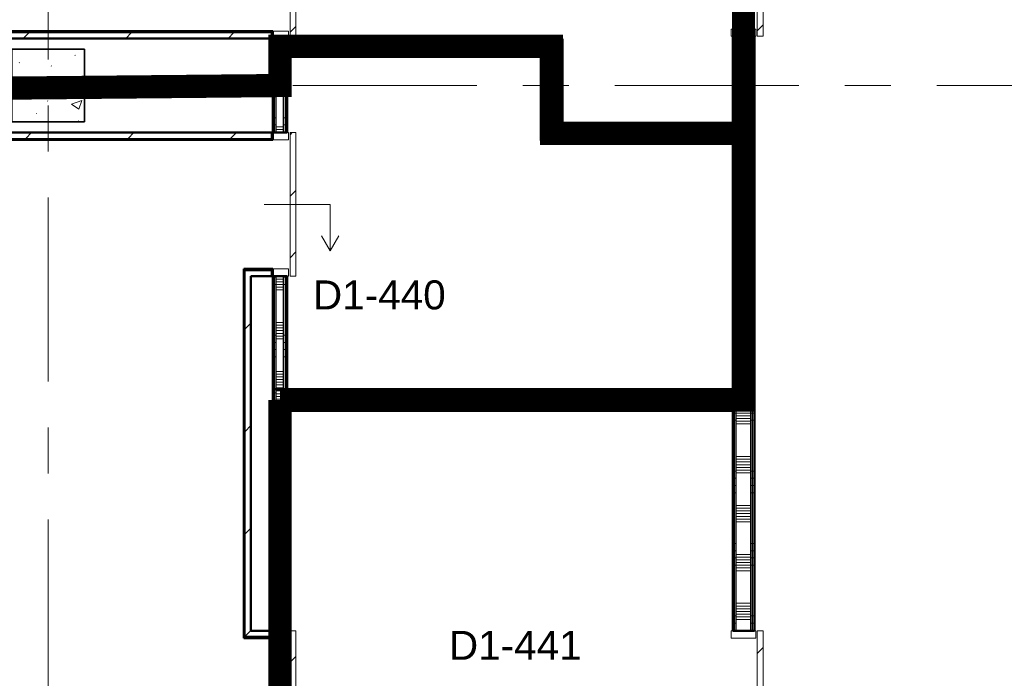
# Model space of a CAD drawing. Extents: x -2538 to 83400, y -8040 to 61900.
# Tile 17 of 105: x 38804 to 45600, y 11510 to 16054. Entities that reach past the tile are written whole.
import ezdxf

# ---------------------------------------------------------------- set-up
doc = ezdxf.new("R2010")
doc.units = 0
doc.header["$LTSCALE"] = 100
doc.linetypes.add('SCHEIDING_BRANDWEREND60', pattern=[3.2, 0.8, -1.6, 0.8])
doc.linetypes.add('stramien', pattern=[22.225, 12.7, -3.175, 3.175, -3.175])
for name, color, linetype, lineweight in [('00---0--FM-RUIMTENR', 7, 'Continuous', 18), ('BA20----_WANDEN', 14, 'Continuous', 50), ('BL$1A---_ALGEMEEN', 7, 'Continuous', 18), ('BL$7A---_STRAMIEN', 7, 'Continuous', 18), ('BL20----_WANDEN', 7, 'Continuous', 25), ('BL28----_CONSTRUCTIES', 4, 'Continuous', 18), ('BL30----_BRANDSYMBOLEN', 14, 'Continuous', 35), ('BL30----_KOZIJNEN', 14, 'Continuous', 25), ('BL40----_BRANDWERENDESCHEIDING_60MIN', 84, 'SCHEIDING_BRANDWEREND60', 158)]:
    doc.layers.add(name, color=color, linetype=linetype, lineweight=lineweight)
doc.styles.add('Arial', font='arial.ttf', dxfattribs={"height": 200})
pattern_1 = [(180, (40650, 15911.25), (6e-13, -500), []), (180, (40650, 15961.25), (6e-13, -500), []), (180, (40650, 16011.25), (6e-13, -500), []), (180, (40650, 16061.25), (6e-13, -500), [])]
pattern_2 = [(270, (39700, 15650), (500, -5e-12), []), (270, (39650, 15650), (500, -5e-12), []), (270, (39600, 15650), (500, -5e-12), []), (270, (39550, 15650), (500, -5e-12), [])]
pattern_3 = [(45, (1253.4, 5927.3), (-353.5534, 353.5534), [])]
pattern_4 = [(90, (42387.5, 13355), (-500, -2e-12), []), (90, (42437.5, 13355), (-500, -2e-12), []), (90, (42487.5, 13355), (-500, -2e-12), []), (90, (42537.5, 13355), (-500, -2e-12), [])]
pattern_5 = [(270, (41400, 15922.5), (500, 2e-12), []), (270, (41350, 15922.5), (500, 2e-12), []), (270, (41300, 15922.5), (500, 2e-12), []), (270, (41250, 15922.5), (500, 2e-12), [])]
pattern_6 = [(90, (43262.5, 15220), (-500, -2e-12), []), (90, (43312.5, 15220), (-500, -2e-12), []), (90, (43362.5, 15220), (-500, -2e-12), []), (90, (43412.5, 15220), (-500, -2e-12), [])]
pattern_7 = [(0, (42400, 15371.25), (0, 500), []), (0, (42400, 15321.25), (0, 500), []), (0, (42400, 15271.25), (0, 500), []), (0, (42400, 15221.25), (0, 500), [])]
pattern_8 = [(180, (43875, 12790), (-2e-12, -500), []), (180, (43875, 12840), (-2e-12, -500), []), (180, (43875, 12890), (-2e-12, -500), []), (180, (43875, 12940), (-2e-12, -500), [])]
pattern_9 = [(135, (9177.7, -39346.6), (-500, -500), []), (135, (9177.7, -39176.6), (-500, -500), []), (135, (9177.7, -39166.6), (-500, -500), []), (135, (9177.7, -39156.6), (-500, -500), []), (135, (9177.7, -39146.6), (-500, -500), []), (135, (9177.7, -39136.6), (-500, -500), []), (135, (9177.7, -39126.6), (-500, -500), []), (135, (9177.7, -39116.6), (-500, -500), [])]
pattern_10 = [(180, (40650, 14727.5), (-6e-14, -500), []), (180, (40650, 14777.5), (-6e-14, -500), []), (180, (40650, 14827.5), (-6e-14, -500), []), (180, (40650, 14877.5), (-6e-14, -500), [])]
pattern_11 = [(180, (40650, 11930), (-3e-12, -500), []), (180, (40650, 11980), (-3e-12, -500), []), (180, (40650, 12030), (-3e-12, -500), []), (180, (40650, 12080), (-3e-12, -500), [])]
pattern_12 = [(180, (40650, 17013.75), (6e-13, -500), []), (180, (40650, 17063.75), (6e-13, -500), []), (180, (40650, 17113.75), (6e-13, -500), []), (180, (40650, 17163.75), (6e-13, -500), [])]

# ---------------------------------------------------------------- blocks, each defined once
blk = doc.blocks.new('28_CL_beton - kolom - Betonkolom 500x500-V17-1')
at = {"layer": 'BL28----_CONSTRUCTIES'}
h = blk.add_hatch(dxfattribs=at)
h.set_pattern_fill('FP_19', color=256, style=0, pattern_type=2)
h.set_pattern_definition([(50, (-37746.6, -9672.7), (728.7365, -63.756), [76.2, -838.2]), (355, (-37746.6, -9672.7), (-140.972, 764.228), [60.96, -670.56]), (100.451, (-37685.9, -9678), (587.77, 700.467), [64.76, -712.36]), (46.184, (-37746.6, -9469.5), (1084.316, -168.17), [114.3, -1257.3]), (96.636, (-37656.2, -9483.5), (949.61, 989.71), [97.14, -1068.54]), (351.184, (-37746.6, -9469.5), (949.62, 989.7), [91.44, -1005.84]), (21, (-37645, -9520.3), (606.458, -409.061), [76.2, -838.2]), (326, (-37645, -9520.3), (247.208, 736.753), [60.96, -670.56]), (71.451, (-37594.5, -9554.4), (853.668, 327.685), [64.76, -712.36]), (37.5, (-37746.6, -9672.68), (12.3547, 338.2201), [3.353, -659.079, 3.353, -677.367, -673.1]), (37.5, (-37746.6, -9672.68), (12.3547, 338.2201), [-1343.152, 3.353, -669.747]), (7.5, (-37746.6, -9672.68), (267.279, 400.722), [3.353, -384.759, 3.353, -643.839, -256.54]), (7.5, (-37746.6, -9672.68), (267.279, 400.722), [-1035.304, 3.353, -253.187]), (327.5, (-37973.18, -9672.68), (542.3633, -22.9153), [3.353, -250.647, 3.353, -789.127, -1051.56]), (327.5, (-37973.18, -9672.68), (542.3633, -22.9153), [-1046.48, 3.353, -1048.207]), (317.5, (-38074.78, -9672.7), (592.517, 101.707), [3.353, -326.847, 3.353, -522.935, -746.76]), (317.5, (-38074.78, -9672.7), (592.517, 101.707), [-856.488, 3.353, -743.407])])
h.paths.add_polyline_path([(250, -250), (250, 250), (-250, 250), (-250, -250)], flags=0)
at = {"layer": 'BL28----_CONSTRUCTIES', "lineweight": 35}
for p, q in [((250, 250), (-250, 250)), ((-250, 250), (-250, -250)), ((250, -250), (250, 250)), ((-250, -250), (250, -250))]:
    blk.add_line(p, q, dxfattribs=at)
blk = doc.blocks.new('32_DR_AMC_s_enkele schuifdeur_dt1 - 990x2160-2919458-1')
at = {"layer": 'BL$1A---_ALGEMEEN'}
h = blk.add_hatch(dxfattribs=at)
h.set_pattern_fill('FP_1199', color=256, style=0, pattern_type=2)
h.set_pattern_definition(pattern_9)
h.paths.add_polyline_path([(-120, 60), (-170, 60), (-170, -60), (-120, -60)], flags=0)
at = {"layer": 'BL30----_KOZIJNEN', "lineweight": 18}
h = blk.add_hatch(dxfattribs=at)
h.set_pattern_fill('FP_1200', color=256, style=0, pattern_type=2)
h.set_pattern_definition([(135, (9177.68, -39346.6), (-212.132, -212.132), [])])
h.paths.add_polyline_path([(820, 110), (-170, 110), (-170, 70), (820, 70)], flags=0)
h = blk.add_hatch(dxfattribs=at)
h.set_pattern_fill('FP_1199', color=256, style=0, pattern_type=2)
h.set_pattern_definition(pattern_9)
h.paths.add_polyline_path([(820, 60), (770, 60), (770, -60), (820, -60)], flags=0)
at = {"layer": 'BL$1A---_ALGEMEEN'}
for p, q in [((325, -109.9), (325, 346)), ((325, 346), (645, 346)), ((645, 346), (541.1, 406)), ((645, 346), (541.1, 286))]:
    blk.add_line(p, q, dxfattribs=at)
at = {"layer": 'BL30----_KOZIJNEN', "lineweight": 18}
for p, q in [((820, 110), (-170, 110)), ((-170, 110), (-170, 70)), ((-170, 70), (820, 70)), ((820, 70), (820, 110)), ((-120, 60), (-170, 60)), ((-170, 60), (-170, -60)), ((-120, -60), (-120, 60)), ((820, 60), (770, 60)), ((770, 60), (770, -60)), ((820, -60), (820, 60)), ((-170, -60), (-120, -60)), ((770, -60), (820, -60))]:
    blk.add_line(p, q, dxfattribs=at)
blk = doc.blocks.new('32_DR_AMC_s_enkele schuifdeur_dt1 - 990x2160-V237-1')
at = {"layer": 'BL30----_KOZIJNEN', "lineweight": 18}
h = blk.add_hatch(dxfattribs=at)
h.set_pattern_fill('FP_1201', color=256, style=0, pattern_type=2)
h.set_pattern_definition([(315, (-10167.68, 39346.6), (212.132, 212.132), [])])
h.paths.add_polyline_path([(-170, -110), (820, -110), (820, -70), (-170, -70)], flags=0)
at = {"layer": 'BL$1A---_ALGEMEEN'}
for p, q in [((325, 109.9), (325, -346)), ((645, -346), (541.1, -286)), ((325, -346), (645, -346)), ((645, -346), (541.1, -406))]:
    blk.add_line(p, q, dxfattribs=at)
at = {"layer": 'BL30----_KOZIJNEN', "lineweight": 18}
for p, q in [((-170, -60), (-170, 60)), ((-170, 60), (-120, 60)), ((-120, 60), (-120, -60)), ((770, -60), (770, 60)), ((770, 60), (820, 60)), ((820, 60), (820, -60)), ((-120, -60), (-170, -60)), ((820, -60), (770, -60)), ((-170, -70), (820, -70)), ((-170, -110), (-170, -70)), ((820, -110), (-170, -110)), ((820, -70), (820, -110))]:
    blk.add_line(p, q, dxfattribs=at)
blk = doc.blocks.new('32_DR_AMC_s_enkele schuifdeur_dt1 - 1660x2160_wbdbo60-2935461-1')
at = {"layer": 'BL30----_BRANDSYMBOLEN', "lineweight": 18}
h = blk.add_hatch(dxfattribs=at)
h.set_pattern_fill('FP_1215', color=256, style=0, pattern_type=2)
h.set_pattern_definition([(315, (-4755.7, 39346.6), (500, 500), []), (315, (-4755.7, 39176.6), (500, 500), []), (315, (-4755.7, 39166.6), (500, 500), []), (315, (-4755.7, 39156.6), (500, 500), []), (315, (-4755.7, 39146.6), (500, 500), []), (315, (-4755.7, 39136.6), (500, 500), []), (315, (-4755.7, 39126.6), (500, 500), []), (315, (-4755.7, 39116.6), (500, 500), [])])
h.paths.add_polyline_path([(-505, -60), (-455, -60), (-455, 60), (-505, 60)], flags=0)
at = {"layer": 'BL30----_KOZIJNEN', "lineweight": 18}
h = blk.add_hatch(dxfattribs=at)
h.set_pattern_fill('FP_1216', color=256, style=0, pattern_type=2)
h.set_pattern_definition([(315, (-4755.68, 39346.6), (212.132, 212.132), [])])
h.paths.add_polyline_path([(-505, -110), (1155, -110), (1155, -70), (-505, -70)], flags=0)
at = {"layer": 'BL$1A---_ALGEMEEN'}
for p, q in [((325, 109.9), (325, -346)), ((645, -346), (541.1, -286)), ((325, -346), (645, -346)), ((645, -346), (541.1, -406))]:
    blk.add_line(p, q, dxfattribs=at)
at = {"layer": 'BL30----_BRANDSYMBOLEN'}
for p, q in [((285, 466.4), (365, 546.4)), ((365, 466.4), (285, 546.4)), ((285, 361.4), (365, 441.4)), ((365, 361.4), (285, 441.4)), ((365, 351.4), (265, 301.4)), ((325, -416.3), (325, 358.7)), ((325, -416.3), (325, 358.7)), ((265, 301.4), (385, 241.4)), ((385, 241.4), (265, 181.4)), ((265, 181.4), (385, 121.4)), ((385, 121.4), (265, 61.4)), ((265, 61.4), (385, 1.4)), ((385, 1.4), (265, -58.6)), ((265, -58.6), (385, -118.6)), ((385, -118.6), (265, -178.6)), ((265, -178.6), (385, -238.6)), ((385, -238.6), (265, -298.6)), ((265, -298.6), (385, -358.6)), ((385, -358.6), (285, -408.6)), ((365, -498.7), (285, -418.6)), ((285, -498.7), (365, -418.6)), ((285, -603.6), (365, -523.6)), ((365, -603.6), (285, -523.6))]:
    blk.add_line(p, q, dxfattribs=at)
at = {"layer": 'BL30----_KOZIJNEN', "lineweight": 18}
for p, q in [((-505, -60), (-505, 60)), ((-505, 60), (-455, 60)), ((-455, 60), (-455, -60)), ((1105, -60), (1105, 60)), ((1105, 60), (1155, 60)), ((1155, 60), (1155, -60)), ((-455, -60), (-505, -60)), ((1155, -60), (1105, -60)), ((-505, -70), (1155, -70)), ((-505, -110), (-505, -70)), ((1155, -110), (-505, -110)), ((1155, -70), (1155, -110))]:
    blk.add_line(p, q, dxfattribs=at)
blk = doc.blocks.new('32_DR_AMC_s_enkele schuifdeur_dt1 - 1060x2160_wbdbo60-2935450-1')
at = {"layer": 'BL30----_KOZIJNEN', "lineweight": 18}
h = blk.add_hatch(dxfattribs=at)
h.set_pattern_fill('FP_1224', color=256, style=0, pattern_type=2)
h.set_pattern_definition([(315, (-10217.68, 42546.6), (212.132, 212.132), [])])
h.paths.add_polyline_path([(-205, -135), (855, -135), (855, -95), (-205, -95)], flags=0)
at = {"layer": 'BL$1A---_ALGEMEEN'}
for p, q in [((325, 84.9), (325, -371)), ((645, -371), (541.1, -311)), ((325, -371), (645, -371)), ((645, -371), (541.1, -431))]:
    blk.add_line(p, q, dxfattribs=at)
at = {"layer": 'BL30----_BRANDSYMBOLEN'}
for p, q in [((285, 466.4), (365, 546.4)), ((365, 466.4), (285, 546.4)), ((285, 361.4), (365, 441.4)), ((365, 361.4), (285, 441.4)), ((365, 351.4), (265, 301.4)), ((325, -416.3), (325, 358.7)), ((325, -416.3), (325, 358.7)), ((265, 301.4), (385, 241.4)), ((385, 241.4), (265, 181.4)), ((265, 181.4), (385, 121.4)), ((385, 121.4), (265, 61.4)), ((265, 61.4), (385, 1.4)), ((385, 1.4), (265, -58.6)), ((265, -58.6), (385, -118.6)), ((385, -118.6), (265, -178.6)), ((265, -178.6), (385, -238.6)), ((385, -238.6), (265, -298.6)), ((265, -298.6), (385, -358.6)), ((385, -358.6), (285, -408.6)), ((365, -498.7), (285, -418.6)), ((285, -498.7), (365, -418.6)), ((285, -603.6), (365, -523.6)), ((365, -603.6), (285, -523.6))]:
    blk.add_line(p, q, dxfattribs=at)
at = {"layer": 'BL30----_KOZIJNEN', "lineweight": 18}
for p, q in [((-205, -85), (-205, 85)), ((-205, 85), (-155, 85)), ((-155, 85), (-155, -85)), ((805, -85), (805, 85)), ((805, 85), (855, 85)), ((855, 85), (855, -85)), ((-155, -85), (-205, -85)), ((-205, -95), (855, -95)), ((-205, -135), (-205, -95)), ((855, -135), (-205, -135)), ((855, -85), (805, -85)), ((855, -95), (855, -135))]:
    blk.add_line(p, q, dxfattribs=at)
blk = doc.blocks.new('32_DR_AMC_s_enkele schuifdeur_dt1 - 1660x2160_wbdbo60-2995607-1')
at = {"layer": 'BL30----_BRANDSYMBOLEN', "lineweight": 18}
h = blk.add_hatch(dxfattribs=at)
h.set_pattern_fill('FP_1399', color=256, style=0, pattern_type=2)
h.set_pattern_definition([(315, (-4755.7, 42546.6), (500, 500), []), (315, (-4755.7, 42376.6), (500, 500), []), (315, (-4755.7, 42366.6), (500, 500), []), (315, (-4755.7, 42356.6), (500, 500), []), (315, (-4755.7, 42346.6), (500, 500), []), (315, (-4755.7, 42336.6), (500, 500), []), (315, (-4755.7, 42326.6), (500, 500), []), (315, (-4755.7, 42316.6), (500, 500), [])])
h.paths.add_polyline_path([(-505, -85), (-455, -85), (-455, 85), (-505, 85)], flags=0)
at = {"layer": 'BL30----_KOZIJNEN', "lineweight": 18}
h = blk.add_hatch(dxfattribs=at)
h.set_pattern_fill('FP_1400', color=256, style=0, pattern_type=2)
h.set_pattern_definition([(315, (-4755.68, 42546.6), (212.132, 212.132), [])])
h.paths.add_polyline_path([(-505, -135), (1155, -135), (1155, -95), (-505, -95)], flags=0)
at = {"layer": 'BL$1A---_ALGEMEEN'}
for p, q in [((325, 84.9), (325, -371)), ((645, -371), (541.1, -311)), ((325, -371), (645, -371)), ((645, -371), (541.1, -431))]:
    blk.add_line(p, q, dxfattribs=at)
at = {"layer": 'BL30----_BRANDSYMBOLEN'}
for p, q in [((365, 351.4), (265, 301.4)), ((325, -416.3), (325, 358.7)), ((325, -416.3), (325, 358.7)), ((265, 301.4), (385, 241.4)), ((385, 241.4), (265, 181.4)), ((265, 181.4), (385, 121.4)), ((385, 121.4), (265, 61.4)), ((265, 61.4), (385, 1.4)), ((385, 1.4), (265, -58.6)), ((265, -58.6), (385, -118.6)), ((385, -118.6), (265, -178.6)), ((265, -178.6), (385, -238.6)), ((385, -238.6), (265, -298.6)), ((265, -298.6), (385, -358.6)), ((385, -358.6), (285, -408.6))]:
    blk.add_line(p, q, dxfattribs=at)
at = {"layer": 'BL30----_KOZIJNEN', "lineweight": 18}
for p, q in [((-505, -85), (-505, 85)), ((-505, 85), (-455, 85)), ((-455, 85), (-455, -85)), ((1105, -85), (1105, 85)), ((1105, 85), (1155, 85)), ((1155, 85), (1155, -85)), ((-455, -85), (-505, -85)), ((-505, -95), (1155, -95)), ((-505, -135), (-505, -95)), ((1155, -135), (-505, -135)), ((1155, -85), (1105, -85)), ((1155, -95), (1155, -135))]:
    blk.add_line(p, q, dxfattribs=at)

msp = doc.modelspace()

# ---------------------------------------------------------------- hatches: boundary and pattern name
at = {"layer": 'BA20----_WANDEN', "lineweight": 18}
h = msp.add_hatch(dxfattribs=at)
h.set_pattern_fill('FP_1164', color=256, angle=90, style=0, pattern_type=2)
h.set_pattern_definition(pattern_8)
h.paths.add_polyline_path([(43862.5, 7425), (43862.5, 8138), (43850, 8138), (43850, 7425)], flags=0)
h.paths.add_polyline_path([(43862.5, 9198), (43862.5, 10178), (43850, 10178), (43850, 9198)], flags=0)
h.paths.add_polyline_path([(43862.5, 11838), (43862.5, 15940), (43850, 15940), (43850, 11838)], flags=0)
h.paths.add_polyline_path([(43862.5, 17000), (43862.5, 17880), (43850, 17880), (43850, 17000)], flags=0)
h = msp.add_hatch(dxfattribs=at)
h.set_pattern_fill('FP_1164', color=256, angle=90, style=0, pattern_type=2)
h.set_pattern_definition(pattern_8)
h.paths.add_polyline_path([(43875, 7425), (43875, 8138), (43862.5, 8138), (43862.5, 7425)], flags=0)
h.paths.add_polyline_path([(43862.5, 9198), (43875, 9198), (43875, 10178), (43862.5, 10178)], flags=0)
h.paths.add_polyline_path([(43875, 11838), (43875, 15940), (43862.5, 15940), (43862.5, 11838)], flags=0)
h.paths.add_polyline_path([(43862.5, 17000), (43875, 17000), (43875, 17892.5), (43862.5, 17892.5), (43862.5, 17591.5)], flags=0)
h = msp.add_hatch(dxfattribs=at)
h.set_pattern_fill('FP_1321', color=256, angle=90, style=0, pattern_type=2)
h.set_pattern_definition(pattern_12)
h.paths.add_polyline_path([(40562.5, 15872.5), (40562.5, 15925), (40550, 15925), (40550, 15872.5)], flags=0)
h.paths.add_polyline_path([(40550, 16915), (40562.5, 16915), (40562.5, 17755), (40550, 17755), (40550, 17591.5)], flags=0)
h = msp.add_hatch(dxfattribs=at)
h.set_pattern_fill('FP_1321', color=256, angle=90, style=0, pattern_type=2)
h.set_pattern_definition(pattern_12)
h.paths.add_polyline_path([(40575, 15872.5), (40575, 15925), (40562.5, 15925), (40562.5, 15872.5)], flags=0)
h.paths.add_polyline_path([(40575, 16915), (40575, 17755), (40562.5, 17755), (40562.5, 16915)], flags=0)
h = msp.add_hatch(dxfattribs=at)
h.set_pattern_fill('FP_1322', color=256, angle=90, style=0, pattern_type=2)
h.set_pattern_definition([(180, (40650, 16813.75), (4e-13, -337.5), []), (180, (40650, 16832.5), (4e-13, -337.5), []), (180, (40650, 16851.25), (4e-13, -337.5), []), (180, (40650, 16870), (4e-13, -337.5), []), (180, (40650, 16888.75), (4e-13, -337.5), []), (180, (40650, 16907.5), (4e-13, -337.5), []), (180, (40650, 16926.25), (4e-13, -337.5), [])])
h.paths.add_polyline_path([(40575, 15872.5), (40625, 15872.5), (40625, 15925), (40575, 15925), (40575, 15917.7)], flags=0)
h.paths.add_polyline_path([(40625, 16915), (40625, 17755), (40575, 17755), (40575, 16915)], flags=0)
h = msp.add_hatch(dxfattribs=at)
h.set_pattern_fill('FP_1321', color=256, angle=90, style=0, pattern_type=2)
h.set_pattern_definition(pattern_12)
h.paths.add_polyline_path([(40625, 15897.5), (40637.5, 15897.5), (40637.5, 15925), (40625, 15925), (40625, 15917.7)], flags=0)
h.paths.add_polyline_path([(40637.5, 16915), (40637.5, 17755), (40625, 17755), (40625, 16915)], flags=0)
h = msp.add_hatch(dxfattribs=at)
h.set_pattern_fill('FP_1321', color=256, angle=90, style=0, pattern_type=2)
h.set_pattern_definition(pattern_12)
h.paths.add_polyline_path([(40650, 15910), (40650, 15925), (40637.5, 15925), (40637.5, 15910)], flags=0)
h.paths.add_polyline_path([(40650, 16915), (40650, 17755), (40637.5, 17755), (40637.5, 16915)], flags=0)
h = msp.add_hatch(dxfattribs=at)
h.set_pattern_fill('FP_1164', color=256, angle=90, style=0, pattern_type=2)
h.set_pattern_definition(pattern_8)
h.paths.add_polyline_path([(43737.5, 7425), (43737.5, 8138), (43725, 8138), (43725, 7425)], flags=0)
h.paths.add_polyline_path([(43737.5, 9198), (43737.5, 9967.5), (43725, 9967.5), (43725, 9198)], flags=0)
h.paths.add_polyline_path([(43737.5, 10092.5), (43737.5, 10178), (43725, 10178), (43725, 10092.5)], flags=0)
h.paths.add_polyline_path([(43737.5, 11838), (43737.5, 13367.5), (43725, 13367.5), (43725, 11838)], flags=0)
h.paths.add_polyline_path([(43737.5, 13492.5), (43737.5, 15232.5), (43725, 15232.5), (43725, 13492.5)], flags=0)
h.paths.add_polyline_path([(43737.5, 15307.5), (43737.5, 15940), (43725, 15940), (43725, 15307.5)], flags=0)
h.paths.add_polyline_path([(43725, 17000), (43737.5, 17000), (43737.5, 17755), (43725, 17755), (43725, 17591.5)], flags=0)
h = msp.add_hatch(dxfattribs=at)
h.set_pattern_fill('FP_1164', color=256, angle=90, style=0, pattern_type=2)
h.set_pattern_definition(pattern_8)
h.paths.add_polyline_path([(43750, 7425), (43750, 8138), (43737.5, 8138), (43737.5, 7425)], flags=0)
h.paths.add_polyline_path([(43737.5, 9198), (43750, 9198), (43750, 9980), (43737.5, 9980), (43737.5, 9967.5)], flags=0)
h.paths.add_polyline_path([(43737.5, 10080), (43750, 10080), (43750, 10178), (43737.5, 10178), (43737.5, 10092.5)], flags=0)
h.paths.add_polyline_path([(43750, 11838), (43750, 13380), (43737.5, 13380), (43737.5, 11838)], flags=0)
h.paths.add_polyline_path([(43750, 13480), (43750, 15245), (43737.5, 15245), (43737.5, 13480)], flags=0)
h.paths.add_polyline_path([(43737.5, 15295), (43750, 15295), (43750, 15940), (43737.5, 15940), (43737.5, 15307.5)], flags=0)
h.paths.add_polyline_path([(43750, 17000), (43750, 17767.5), (43737.5, 17767.5), (43737.5, 17000)], flags=0)
h = msp.add_hatch(dxfattribs=at)
h.set_pattern_fill('FP_1165', color=256, angle=90, style=0, pattern_type=2)
h.set_pattern_definition([(180, (43875, 12590), (1e-12, -337.5), []), (180, (43875, 12608.75), (1e-12, -337.5), []), (180, (43875, 12627.5), (1e-12, -337.5), []), (180, (43875, 12646.25), (1e-12, -337.5), []), (180, (43875, 12665), (1e-12, -337.5), []), (180, (43875, 12683.75), (1e-12, -337.5), []), (180, (43875, 12702.5), (1e-12, -337.5), [])])
h.paths.add_polyline_path([(43850, 7425), (43850, 8138), (43750, 8138), (43750, 7425)], flags=0)
h.paths.add_polyline_path([(43750, 9198), (43850, 9198), (43850, 10178), (43750, 10178), (43750, 9980)], flags=0)
h.paths.add_polyline_path([(43850, 11838), (43850, 15940), (43750, 15940), (43750, 11838)], flags=0)
h.paths.add_polyline_path([(43750, 17000), (43850, 17000), (43850, 17780), (43750, 17780), (43750, 17591.5)], flags=0)
h = msp.add_hatch(dxfattribs=at)
h.set_pattern_fill('FP_44', color=256, style=0, pattern_type=2)
h.set_pattern_definition(pattern_3)
h.paths.add_polyline_path([(40550, 15965), (40550, 15975), (36283.3, 15975), (36283.3, 15965), (40405, 15965)], flags=0)
h = msp.add_hatch(dxfattribs=at)
h.set_pattern_fill('FP_44', color=256, style=0, pattern_type=2)
h.set_pattern_definition(pattern_3)
h.paths.add_polyline_path([(40550, 15925), (40550, 15965), (36293.3, 15965), (36293.3, 15925), (40405, 15925)], flags=0)
h = msp.add_hatch(dxfattribs=at)
h.set_pattern_fill('FP_1154', color=256, angle=-270, style=0, pattern_type=2)
h.set_pattern_definition(pattern_5)
h.paths.add_polyline_path([(42537.5, 15897.5), (42537.5, 15910), (40637.5, 15910), (40637.5, 15897.5), (42525, 15897.5)], flags=0)
h = msp.add_hatch(dxfattribs=at)
h.set_pattern_fill('FP_1154', color=256, angle=-270, style=0, pattern_type=2)
h.set_pattern_definition(pattern_5)
h.paths.add_polyline_path([(42537.5, 15910), (42550, 15910), (42550, 15922.5), (40650, 15922.5), (40650, 15910), (41810, 15910)], flags=0)
h = msp.add_hatch(dxfattribs=at)
h.set_pattern_fill('FP_1158', color=256, angle=90, style=0, pattern_type=2)
h.set_pattern_definition(pattern_7)
h.paths.add_polyline_path([(42550, 15320), (42550, 15910), (42537.5, 15910), (42537.5, 15320)], flags=0)
h = msp.add_hatch(dxfattribs=at)
h.set_pattern_fill('FP_1329', color=256, angle=90, style=0, pattern_type=2)
h.set_pattern_definition([(180, (40650, 15711.25), (4e-13, -337.5), []), (180, (40650, 15730), (4e-13, -337.5), []), (180, (40650, 15748.75), (4e-13, -337.5), []), (180, (40650, 15767.5), (4e-13, -337.5), []), (180, (40650, 15786.25), (4e-13, -337.5), []), (180, (40650, 15805), (4e-13, -337.5), []), (180, (40650, 15823.75), (4e-13, -337.5), [])])
h.paths.add_polyline_path([(40575, 15575), (40625, 15575), (40625, 15872.5), (40575, 15872.5), (40575, 15625)], flags=0)
h = msp.add_hatch(dxfattribs=at)
h.set_pattern_fill('FP_1155', color=256, angle=-270, style=0, pattern_type=2)
h.set_pattern_definition([(270, (41600, 15922.5), (337.5, 1e-12), []), (270, (41581.25, 15922.5), (337.5, 1e-12), []), (270, (41562.5, 15922.5), (337.5, 1e-12), []), (270, (41543.75, 15922.5), (337.5, 1e-12), []), (270, (41525, 15922.5), (337.5, 1e-12), []), (270, (41506.25, 15922.5), (337.5, 1e-12), []), (270, (41487.5, 15922.5), (337.5, 1e-12), [])])
h.paths.add_polyline_path([(40625, 15847.5), (42525, 15847.5), (42525, 15897.5), (40625, 15897.5), (40625, 15872.5)], flags=0)
h = msp.add_hatch(dxfattribs=at)
h.set_pattern_fill('FP_1330', color=256, angle=90, style=0, pattern_type=2)
h.set_pattern_definition(pattern_1)
h.paths.add_polyline_path([(40625, 15562.5), (40637.5, 15562.5), (40637.5, 15847.5), (40625, 15847.5), (40625, 15575)], flags=0)
h = msp.add_hatch(dxfattribs=at)
h.set_pattern_fill('FP_1328', color=256, angle=90, style=0, pattern_type=2)
h.set_pattern_definition(pattern_1)
h.paths.add_polyline_path([(40625, 15562.5), (40637.5, 15562.5), (40637.5, 15847.5), (40625, 15847.5), (40625, 15575)], flags=0)
h = msp.add_hatch(dxfattribs=at)
h.set_pattern_fill('FP_1154', color=256, angle=-270, style=0, pattern_type=2)
h.set_pattern_definition(pattern_5)
h.paths.add_polyline_path([(42412.5, 15835), (42425, 15835), (42425, 15847.5), (40637.5, 15847.5), (40637.5, 15835), (41810, 15835)], flags=0)
h = msp.add_hatch(dxfattribs=at)
h.set_pattern_fill('FP_1159', color=256, angle=90, style=0, pattern_type=2)
h.set_pattern_definition([(0, (42400, 15571.25), (0, 337.5), []), (0, (42400, 15552.5), (0, 337.5), []), (0, (42400, 15533.75), (0, 337.5), []), (0, (42400, 15515), (0, 337.5), []), (0, (42400, 15496.25), (0, 337.5), []), (0, (42400, 15477.5), (0, 337.5), []), (0, (42400, 15458.75), (0, 337.5), [])])
h.paths.add_polyline_path([(42425, 15295), (42525, 15295), (42525, 15847.5), (42425, 15847.5), (42425, 15320)], flags=0)
h = msp.add_hatch(dxfattribs=at)
h.set_pattern_fill('FP_1158', color=256, angle=90, style=0, pattern_type=2)
h.set_pattern_definition(pattern_7)
h.paths.add_polyline_path([(42525, 15307.5), (42537.5, 15307.5), (42537.5, 15897.5), (42525, 15897.5), (42525, 15320)], flags=0)
h = msp.add_hatch(dxfattribs=at)
h.set_pattern_fill('FP_1328', color=256, angle=90, style=0, pattern_type=2)
h.set_pattern_definition(pattern_1)
h.paths.add_polyline_path([(40637.5, 15550), (40650, 15550), (40650, 15835), (40637.5, 15835), (40637.5, 15562.5)], flags=0)
h = msp.add_hatch(dxfattribs=at)
h.set_pattern_fill('FP_1154', color=256, angle=-270, style=0, pattern_type=2)
h.set_pattern_definition(pattern_5)
h.paths.add_polyline_path([(42400, 15822.5), (42412.5, 15822.5), (42412.5, 15835), (40650, 15835), (40650, 15822.5), (41810, 15822.5)], flags=0)
h = msp.add_hatch(dxfattribs=at)
h.set_pattern_fill('FP_1158', color=256, angle=90, style=0, pattern_type=2)
h.set_pattern_definition(pattern_7)
h.paths.add_polyline_path([(42412.5, 15232.5), (42412.5, 15822.5), (42400, 15822.5), (42400, 15232.5)], flags=0)
h = msp.add_hatch(dxfattribs=at)
h.set_pattern_fill('FP_1158', color=256, angle=90, style=0, pattern_type=2)
h.set_pattern_definition(pattern_7)
h.paths.add_polyline_path([(42412.5, 15245), (42425, 15245), (42425, 15835), (42412.5, 15835), (42412.5, 15320)], flags=0)
h = msp.add_hatch(dxfattribs=at)
h.set_pattern_fill('FP_1142', color=256, angle=90, style=0, pattern_type=2)
h.set_pattern_definition(pattern_2)
h.paths.add_polyline_path([(39250, 15637.5), (40550, 15637.5), (40550, 15650), (39250, 15650)], flags=0)
h = msp.add_hatch(dxfattribs=at)
h.set_pattern_fill('FP_1142', color=256, angle=90, style=0, pattern_type=2)
h.set_pattern_definition(pattern_2)
h.paths.add_polyline_path([(39250, 15625), (40562.5, 15625), (40562.5, 15637.5), (39250, 15637.5)], flags=0)
h = msp.add_hatch(dxfattribs=at)
h.set_pattern_fill('FP_1143', color=256, angle=90, style=0, pattern_type=2)
h.set_pattern_definition([(270, (39900, 15650), (337.5, -3e-12), []), (270, (39881.25, 15650), (337.5, -3e-12), []), (270, (39862.5, 15650), (337.5, -3e-12), []), (270, (39843.75, 15650), (337.5, -3e-12), []), (270, (39825, 15650), (337.5, -3e-12), []), (270, (39806.25, 15650), (337.5, -3e-12), []), (270, (39787.5, 15650), (337.5, -3e-12), [])])
h.paths.add_polyline_path([(39250, 15575), (40575, 15575), (40575, 15625), (39250, 15625)], flags=0)
h = msp.add_hatch(dxfattribs=at)
h.set_pattern_fill('FP_1142', color=256, angle=90, style=0, pattern_type=2)
h.set_pattern_definition(pattern_2)
h.paths.add_polyline_path([(39250, 15562.5), (40575, 15562.5), (40575, 15575), (39250, 15575)], flags=0)
h = msp.add_hatch(dxfattribs=at)
h.set_pattern_fill('FP_1314', color=256, angle=90, style=0, pattern_type=2)
h.set_pattern_definition([(180, (40650, 14527.5), (-2e-12, -337.5), []), (180, (40650, 14546.25), (-2e-12, -337.5), []), (180, (40650, 14565), (-2e-12, -337.5), []), (180, (40650, 14583.75), (-2e-12, -337.5), []), (180, (40650, 14602.5), (-2e-12, -337.5), []), (180, (40650, 14621.25), (-2e-12, -337.5), []), (180, (40650, 14640), (-2e-12, -337.5), [])])
h.paths.add_polyline_path([(40575, 13505), (40625, 13505), (40625, 14285), (40575, 14285), (40575, 14243.9)], flags=0)
h.paths.add_polyline_path([(40575, 15275), (40625, 15275), (40625, 15575), (40575, 15575), (40575, 15359.8)], flags=0)
h = msp.add_hatch(dxfattribs=at)
h.set_pattern_fill('FP_1142', color=256, angle=90, style=0, pattern_type=2)
h.set_pattern_definition(pattern_2)
h.paths.add_polyline_path([(39250, 15550), (40562.5, 15550), (40562.5, 15562.5), (39250, 15562.5)], flags=0)
h = msp.add_hatch(dxfattribs=at)
h.set_pattern_fill('FP_1313', color=256, angle=90, style=0, pattern_type=2)
h.set_pattern_definition(pattern_10)
h.paths.add_polyline_path([(40550, 13505), (40562.5, 13505), (40562.5, 14285), (40550, 14285), (40550, 14243.9)], flags=0)
h.paths.add_polyline_path([(40550, 15275), (40562.5, 15275), (40562.5, 15550), (40550, 15550), (40550, 15359.8)], flags=0)
h = msp.add_hatch(dxfattribs=at)
h.set_pattern_fill('FP_1313', color=256, angle=90, style=0, pattern_type=2)
h.set_pattern_definition(pattern_10)
h.paths.add_polyline_path([(40575, 13505), (40575, 14285), (40562.5, 14285), (40562.5, 13505)], flags=0)
h.paths.add_polyline_path([(40562.5, 15275), (40575, 15275), (40575, 15562.5), (40562.5, 15562.5), (40562.5, 15359.8)], flags=0)
h = msp.add_hatch(dxfattribs=at)
h.set_pattern_fill('FP_1313', color=256, angle=90, style=0, pattern_type=2)
h.set_pattern_definition(pattern_10)
h.paths.add_polyline_path([(40637.5, 13505), (40637.5, 14285), (40625, 14285), (40625, 13505)], flags=0)
h.paths.add_polyline_path([(40637.5, 15275), (40637.5, 15562.5), (40625, 15562.5), (40625, 15275)], flags=0)
h = msp.add_hatch(dxfattribs=at)
h.set_pattern_fill('FP_1313', color=256, angle=90, style=0, pattern_type=2)
h.set_pattern_definition(pattern_10)
h.paths.add_polyline_path([(40637.5, 13505), (40650, 13505), (40650, 14285), (40637.5, 14285), (40637.5, 14243.9)], flags=0)
h.paths.add_polyline_path([(40637.5, 15275), (40650, 15275), (40650, 15550), (40637.5, 15550), (40637.5, 15359.8)], flags=0)
h = msp.add_hatch(dxfattribs=at)
h.set_pattern_fill('FP_1157', color=256, angle=90, style=0, pattern_type=2)
h.set_pattern_definition([(90, (43062.5, 15220), (-337.5, -1e-12), []), (90, (43081.25, 15220), (-337.5, -1e-12), []), (90, (43100, 15220), (-337.5, -1e-12), []), (90, (43118.75, 15220), (-337.5, -1e-12), []), (90, (43137.5, 15220), (-337.5, -1e-12), []), (90, (43156.25, 15220), (-337.5, -1e-12), []), (90, (43175, 15220), (-337.5, -1e-12), [])])
h.paths.add_polyline_path([(43737.5, 15245), (43750, 15245), (43750, 15295), (42425, 15295), (42425, 15245), (43725, 15245)], flags=0)
h = msp.add_hatch(dxfattribs=at)
h.set_pattern_fill('FP_1156', color=256, angle=90, style=0, pattern_type=2)
h.set_pattern_definition(pattern_6)
h.paths.add_polyline_path([(43215.1, 15295), (43737.5, 15295), (43737.5, 15307.5), (42525, 15307.5), (42525, 15295)], flags=0)
h = msp.add_hatch(dxfattribs=at)
h.set_pattern_fill('FP_1156', color=256, angle=90, style=0, pattern_type=2)
h.set_pattern_definition(pattern_6)
h.paths.add_polyline_path([(43725, 15307.5), (43725, 15320), (42537.5, 15320), (42537.5, 15307.5), (43215.1, 15307.5)], flags=0)
h = msp.add_hatch(dxfattribs=at)
h.set_pattern_fill('FP_44', color=256, style=0, pattern_type=2)
h.set_pattern_definition(pattern_3)
h.paths.add_polyline_path([(40550, 15225), (40550, 15235), (33542, 15235), (33542, 15225), (40405, 15225)], flags=0)
h = msp.add_hatch(dxfattribs=at)
h.set_pattern_fill('FP_44', color=256, style=0, pattern_type=2)
h.set_pattern_definition(pattern_3)
h.paths.add_polyline_path([(40550, 15235), (40550, 15275), (33552, 15275), (33552, 15235), (40405, 15235)], flags=0)
h = msp.add_hatch(dxfattribs=at)
h.set_pattern_fill('FP_1156', color=256, angle=90, style=0, pattern_type=2)
h.set_pattern_definition(pattern_6)
h.paths.add_polyline_path([(43725, 15220), (43725, 15232.5), (42400, 15232.5), (42400, 15220), (43215.1, 15220)], flags=0)
h = msp.add_hatch(dxfattribs=at)
h.set_pattern_fill('FP_1156', color=256, angle=90, style=0, pattern_type=2)
h.set_pattern_definition(pattern_6)
h.paths.add_polyline_path([(43725, 15232.5), (43737.5, 15232.5), (43737.5, 15245), (42412.5, 15245), (42412.5, 15232.5), (43215.1, 15232.5)], flags=0)
h = msp.add_hatch(dxfattribs=at)
h.set_pattern_fill('FP_44', color=256, style=0, pattern_type=2)
h.set_pattern_definition(pattern_3)
h.paths.add_polyline_path([(40360, 11788), (40360, 14325), (40350, 14325), (40350, 11788)], flags=0)
h = msp.add_hatch(dxfattribs=at)
h.set_pattern_fill('FP_44', color=256, style=0, pattern_type=2)
h.set_pattern_definition(pattern_3)
h.paths.add_polyline_path([(40400, 11798), (40400, 14285), (40360, 14285), (40360, 11798)], flags=0)
h = msp.add_hatch(dxfattribs=at)
h.set_pattern_fill('FP_1317', color=256, angle=90, style=0, pattern_type=2)
h.set_pattern_definition(pattern_11)
h.paths.add_polyline_path([(40550, 9955), (40562.5, 9955), (40562.5, 10178), (40550, 10178), (40550, 10059.4)], flags=0)
h.paths.add_polyline_path([(40562.5, 11838), (40562.5, 13505), (40550, 13505), (40550, 11838)], flags=0)
h = msp.add_hatch(dxfattribs=at)
h.set_pattern_fill('FP_1317', color=256, angle=90, style=0, pattern_type=2)
h.set_pattern_definition(pattern_11)
h.paths.add_polyline_path([(40562.5, 9967.5), (40575, 9967.5), (40575, 10178), (40562.5, 10178), (40562.5, 10059.4)], flags=0)
h.paths.add_polyline_path([(40575, 11838), (40575, 13505), (40562.5, 13505), (40562.5, 11838)], flags=0)
h = msp.add_hatch(dxfattribs=at)
h.set_pattern_fill('FP_1318', color=256, angle=90, style=0, pattern_type=2)
h.set_pattern_definition([(180, (40650, 11730), (5e-13, -337.5), []), (180, (40650, 11748.75), (5e-13, -337.5), []), (180, (40650, 11767.5), (5e-13, -337.5), []), (180, (40650, 11786.25), (5e-13, -337.5), []), (180, (40650, 11805), (5e-13, -337.5), []), (180, (40650, 11823.75), (5e-13, -337.5), []), (180, (40650, 11842.5), (5e-13, -337.5), [])])
h.paths.add_polyline_path([(40625, 9980), (40625, 10178), (40575, 10178), (40575, 9980)], flags=0)
h.paths.add_polyline_path([(40625, 11838), (40625, 13505), (40575, 13505), (40575, 11838)], flags=0)
h = msp.add_hatch(dxfattribs=at)
h.set_pattern_fill('FP_1317', color=256, angle=90, style=0, pattern_type=2)
h.set_pattern_definition(pattern_11)
h.paths.add_polyline_path([(40637.5, 10080), (40637.5, 10178), (40625, 10178), (40625, 10080)], flags=0)
h.paths.add_polyline_path([(40625, 11838), (40637.5, 11838), (40637.5, 13505), (40625, 13505), (40625, 13128)], flags=0)
h = msp.add_hatch(dxfattribs=at)
h.set_pattern_fill('FP_1317', color=256, angle=90, style=0, pattern_type=2)
h.set_pattern_definition(pattern_11)
h.paths.add_polyline_path([(40650, 10092.5), (40650, 10178), (40637.5, 10178), (40637.5, 10092.5)], flags=0)
h.paths.add_polyline_path([(40637.5, 11838), (40650, 11838), (40650, 13505), (40637.5, 13505), (40637.5, 13128)], flags=0)
h = msp.add_hatch(dxfattribs=at)
h.set_pattern_fill('FP_1152', color=256, angle=90, style=0, pattern_type=2)
h.set_pattern_definition(pattern_4)
h.paths.add_polyline_path([(43725, 13492.5), (43725, 13505), (40650, 13505), (40650, 13492.5), (43215.1, 13492.5)], flags=0)
h = msp.add_hatch(dxfattribs=at)
h.set_pattern_fill('FP_1152', color=256, angle=90, style=0, pattern_type=2)
h.set_pattern_definition(pattern_4)
h.paths.add_polyline_path([(43725, 13480), (43737.5, 13480), (43737.5, 13492.5), (40650, 13492.5), (40650, 13480), (43215.1, 13480)], flags=0)
h = msp.add_hatch(dxfattribs=at)
h.set_pattern_fill('FP_1153', color=256, angle=90, style=0, pattern_type=2)
h.set_pattern_definition([(90, (42187.5, 13355), (-337.5, -1e-12), []), (90, (42206.25, 13355), (-337.5, -1e-12), []), (90, (42225, 13355), (-337.5, -1e-12), []), (90, (42243.75, 13355), (-337.5, -1e-12), []), (90, (42262.5, 13355), (-337.5, -1e-12), []), (90, (42281.25, 13355), (-337.5, -1e-12), []), (90, (42300, 13355), (-337.5, -1e-12), [])])
h.paths.add_polyline_path([(43737.5, 13380), (43750, 13380), (43750, 13480), (40650, 13480), (40650, 13380), (43725, 13380)], flags=0)
h = msp.add_hatch(dxfattribs=at)
h.set_pattern_fill('FP_1152', color=256, angle=90, style=0, pattern_type=2)
h.set_pattern_definition(pattern_4)
h.paths.add_polyline_path([(43215.1, 13367.5), (43737.5, 13367.5), (43737.5, 13380), (40650, 13380), (40650, 13367.5), (41810, 13367.5)], flags=0)
h = msp.add_hatch(dxfattribs=at)
h.set_pattern_fill('FP_1152', color=256, angle=90, style=0, pattern_type=2)
h.set_pattern_definition(pattern_4)
h.paths.add_polyline_path([(43725, 13355), (43725, 13367.5), (40650, 13367.5), (40650, 13355), (43215.1, 13355)], flags=0)

# ---------------------------------------------------------------- linework, layer by layer
at = {"layer": 'BL$7A---_STRAMIEN', "linetype": 'stramien'}
for p, q in [((39000, -2000), (39000, 60900)), ((-1537.7, 15600), (83400, 15600)), ((-1537.7, 15600), (83400, 15600))]:
    msp.add_line(p, q, dxfattribs=at)
at = {"layer": 'BL20----_WANDEN', "lineweight": 50}
for p, q in [((40550, 15975), (36283.3, 15975)), ((40550, 15975), (40550, 15650)), ((36333.3, 15925), (40650, 15925)), ((40650, 15922.5), (40650, 15925)), ((42550, 15922.5), (40650, 15922.5)), ((42550, 15320), (42550, 15922.5)), ((43725, 15940), (43725, 15320)), ((43875, 15940), (43725, 15940)), ((43875, 11838), (43875, 15940)), ((40650, 15822.5), (42400, 15822.5)), ((40650, 15275), (40650, 15822.5)), ((42400, 15822.5), (42400, 15220)), ((40550, 15650), (39250, 15650)), ((39250, 15550), (40550, 15550)), ((40550, 15550), (40550, 15225)), ((43725, 15320), (42550, 15320)), ((33542, 15225), (40550, 15225)), ((40650, 15275), (33592, 15275)), ((42400, 15220), (43725, 15220)), ((43725, 15220), (43725, 13505)), ((40550, 14335), (40350, 14335)), ((40350, 14335), (40350, 11788)), ((40400, 14285), (40650, 14285)), ((40400, 11838), (40400, 14285)), ((40550, 14335), (40550, 11838)), ((40650, 11838), (40650, 14285)), ((43725, 13505), (40550, 13505)), ((40650, 13355), (43725, 13355)), ((43725, 13355), (43725, 11838)), ((40550, 11838), (40400, 11838)), ((40550, 11788), (40550, 11838)), ((40550, 11838), (40650, 11838)), ((43725, 11838), (43875, 11838)), ((40350, 11788), (40550, 11788))]:
    msp.add_line(p, q, dxfattribs=at)
at = {"layer": 'BL20----_WANDEN'}
for p, q in [((36293.3, 15965), (40550, 15965)), ((40562.5, 15637.5), (40562.5, 15925)), ((40575, 15625), (40575, 15925)), ((40625, 15872.5), (40625, 15925)), ((40637.5, 15910), (40637.5, 15925)), ((42537.5, 15910), (40650, 15910)), ((42537.5, 15910), (42537.5, 15307.5)), ((43737.5, 15307.5), (43737.5, 15940)), ((43750, 15295), (43750, 15940)), ((43850, 11838), (43850, 15940)), ((43862.5, 11838), (43862.5, 15940)), ((40575, 15872.5), (40625, 15872.5)), ((42525, 15897.5), (40625, 15897.5)), ((42425, 15847.5), (40625, 15847.5)), ((40625, 15275), (40625, 15847.5)), ((42425, 15847.5), (42425, 15245)), ((42525, 15897.5), (42525, 15295)), ((42412.5, 15835), (40637.5, 15835)), ((40637.5, 15562.5), (40637.5, 15835)), ((42412.5, 15835), (42412.5, 15232.5)), ((40562.5, 15637.5), (39250, 15637.5)), ((40575, 15625), (39250, 15625)), ((40625, 15575), (39250, 15575)), ((40575, 15275), (40575, 15575)), ((40562.5, 15562.5), (39250, 15562.5)), ((40562.5, 15275), (40562.5, 15562.5)), ((40637.5, 15275), (40637.5, 15550)), ((42525, 15295), (43750, 15295)), ((42537.5, 15307.5), (43737.5, 15307.5)), ((33552, 15235), (40550, 15235)), ((42412.5, 15232.5), (43737.5, 15232.5)), ((42425, 15245), (43750, 15245)), ((43737.5, 13492.5), (43737.5, 15232.5)), ((43750, 13480), (43750, 15245)), ((40360, 14325), (40550, 14325)), ((40360, 11798), (40360, 14325)), ((40562.5, 11838), (40562.5, 14285)), ((40575, 11838), (40575, 14285)), ((40625, 11838), (40625, 14285)), ((40637.5, 11838), (40637.5, 14285)), ((40650, 13492.5), (43737.5, 13492.5)), ((40650, 13480), (43750, 13480)), ((40650, 13380), (43750, 13380)), ((40650, 13367.5), (43737.5, 13367.5)), ((43737.5, 11838), (43737.5, 13367.5)), ((43750, 11838), (43750, 13380)), ((40550, 11798), (40360, 11798))]:
    msp.add_line(p, q, dxfattribs=at)
at = {"layer": 'BL40----_BRANDWERENDESCHEIDING_60MIN', "const_width": 160}
for points in [[(43800, 17830), (43800, 13430), (40600, 13430)], [(40600, 13430), (40600, 10030), (43800, 10030), (43800, 7470), (42500, 7470), (42500, 8070), (40600, 8070), (40600, 7500), (14000, 7500), (14000, 8070), (12150, 8070), (12150, 7475), (10800, 7475), (10800, 9970), (14000, 9970), (14000, 13370), (10800, 13370), (10800, 17770), (14000, 17770)], [(43800, 15270), (42475, 15270), (42475, 15870), (40600, 15870), (40600, 15600), (36405, 15560), (36405, 15400), (34745, 15400), (34745, 15600), (33660, 15600), (33660, 15800), (30875, 15800)]]:
    msp.add_lwpolyline(points, dxfattribs=at)

# ---------------------------------------------------------------- block references
at = {"layer": 'BL28----_CONSTRUCTIES'}
msp.add_blockref('28_CL_beton - kolom - Betonkolom 500x500-V17-1', (39000, 15600), dxfattribs=at)
at = {"layer": 'BL30----_KOZIJNEN'}
for name, p, rotation in [('32_DR_AMC_s_enkele schuifdeur_dt1 - 1060x2160_wbdbo60-2935450-1', (43800, 16145), 89.9999999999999), ('32_DR_AMC_s_enkele schuifdeur_dt1 - 990x2160-V237-1', (40600, 16095), 89.99999999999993), ('32_DR_AMC_s_enkele schuifdeur_dt1 - 990x2160-2919458-1', (40600, 15105), 269.9999999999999), ('32_DR_AMC_s_enkele schuifdeur_dt1 - 1660x2160_wbdbo60-2935461-1', (40600, 10683), 89.99999999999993), ('32_DR_AMC_s_enkele schuifdeur_dt1 - 1660x2160_wbdbo60-2995607-1', (43800, 10683), 89.99999999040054)]:
    msp.add_blockref(name, p, dxfattribs=dict(at, rotation=rotation))

# ---------------------------------------------------------------- texts
at = {"layer": '00---0--FM-RUIMTENR', "char_height": 200, "width": 1130.379, "attachment_point": 1, "style": 'Arial'}
for s, insert in [('D1-440', (40828, 14255.6)), ('D1-441', (41766.5, 11837.8))]:
    msp.add_mtext(s, dxfattribs=dict(at, insert=insert))

doc.saveas('drawing.dxf')
